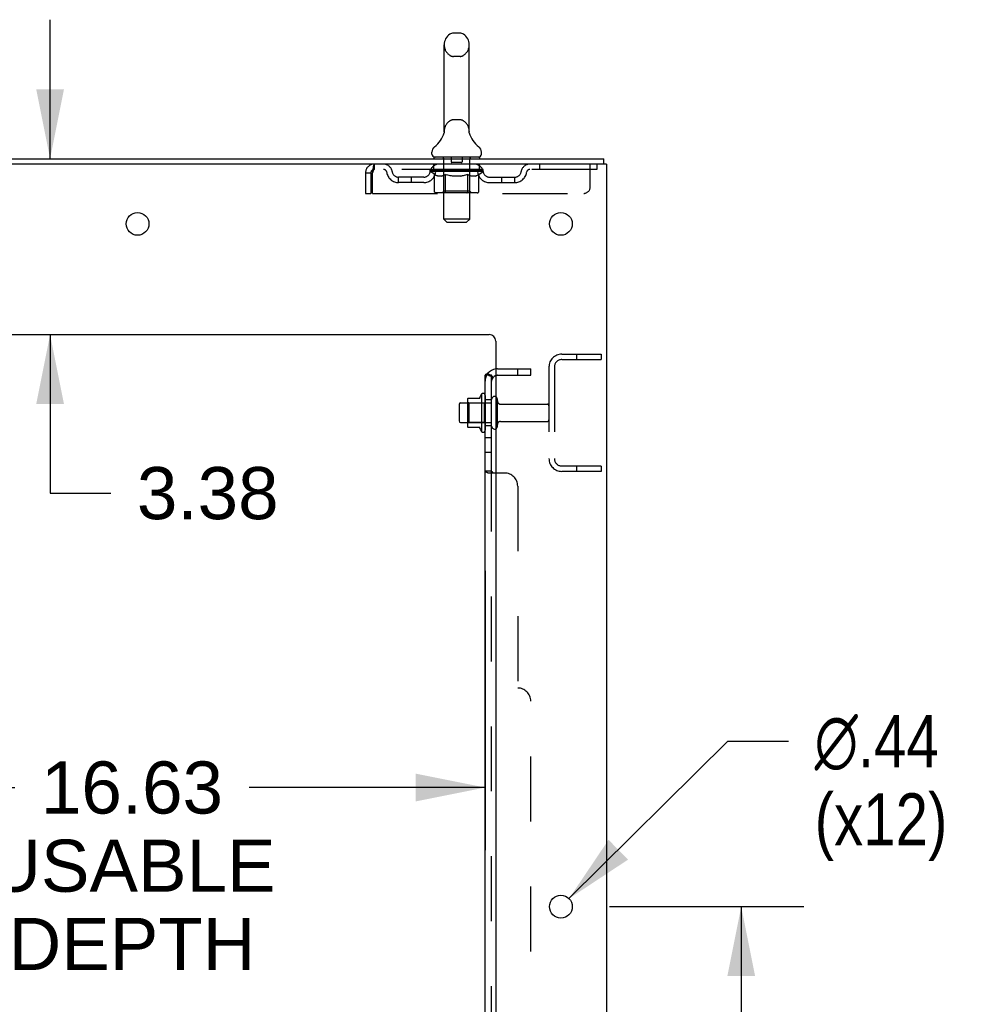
# Model space of a CAD drawing. Header units: inches. Extents: x 0 to 227, y 0 to 147.
# Tile 81 of 83: x 128 to 146, y 92 to 111. Entities that reach past the tile are written whole.
import ezdxf

# ---------------------------------------------------------------- set-up
doc = ezdxf.new("R2010")
doc.units = ezdxf.units.IN
doc.header["$LTSCALE"] = 12.466667
doc.header["$MEASUREMENT"] = 0
doc.linetypes.add('HIDDEN', pattern=[0.2, 0.1, -0.1])
doc.layers.get('0').update_dxf_attribs({"linetype": 'CONTINUOUS'})
for name, color, linetype in [('DEFAULT_2', 8, 'HIDDEN'), ('DIMENSIONS', 7, 'CONTINUOUS'), ('SUBPANEL', 7, 'CONTINUOUS')]:
    doc.layers.add(name, color=color, linetype=linetype)
doc.styles.get("Standard").update_dxf_attribs({"font": 'arial.ttf'})
doc.styles.add('TEXTSTYLE_1', font='gdt', dxfattribs={"width": 0.8})
doc.dimstyles.new('DIMSTYLE_1', dxfattribs={"dimtxt": 1, "dimasz": 1.333333, "dimexe": 0.09, "dimexo": 0.07, "dimgap": 0.0375, "dimtad": 0, "dimtih": 1, "dimtoh": 1, "dimzin": 4, "dimdsep": 46, "dimtxsty": 'Standard', "dimblk": '_FILLED', "dimblk1": '_FILLED', "dimblk2": '_FILLED', "dimcen": 0.09, "dimadec": 3, "dimazin": 1, "dimtfac": 1, "dimtdec": 3, "dimtofl": 0, "dimtmove": 0, "dimatfit": 3, "dimldrblk": '_FILLED', "dimfxl": 0, "dimtolj": 1, "dimtzin": 4, "dimarcsym": 0})
doc.dimstyles.new('DIMSTYLE_2', dxfattribs={"dimtxt": 1, "dimasz": 1.333333, "dimexe": 0.09, "dimexo": 0.07, "dimgap": 0.09, "dimtad": 0, "dimtih": 1, "dimtoh": 1, "dimzin": 4, "dimdsep": 46, "dimtxsty": 'Standard', "dimblk": '_FILLED', "dimblk1": '_FILLED', "dimblk2": '_FILLED', "dimcen": 0.09, "dimadec": 3, "dimazin": 1, "dimtfac": 1, "dimtdec": 3, "dimtofl": 0, "dimtmove": 0, "dimatfit": 1, "dimldrblk": '_FILLED', "dimfxl": 0, "dimtolj": 1, "dimtzin": 4, "dimarcsym": 0})

# ---------------------------------------------------------------- blocks, each defined once
blk = doc.blocks.new('_FILLED')
at = {"color": 0, "linetype": 'ByBlock'}
blk.add_solid([(0, 0), (-1, 0.2), (-1, -0.2)], dxfattribs=at)
blk = doc.blocks.new('*D14')
at = {"layer": 'DIMENSIONS', "color": 2, "linetype": 'Continuous'}
for p, q in [((136.729, 100.648), (136.729, 95.289)), ((120.104, 97.485), (120.104, 95.289)), ((120.104, 96.489), (127.704, 96.489)), ((136.729, 96.489), (132.199, 96.489))]:
    blk.add_line(p, q, dxfattribs=at)
at = {"layer": 'DIMENSIONS', "color": 2, "linetype": 'Continuous', "xscale": 1.3333333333, "yscale": 1.3333333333, "zscale": 1.3333333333, "rotation": 180}
blk.add_blockref('_FILLED', (120.104, 96.489), dxfattribs=at)
at = {"layer": 'DIMENSIONS', "color": 2, "linetype": 'Continuous', "xscale": 1.3333333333, "yscale": 1.3333333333, "zscale": 1.3333333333}
blk.add_blockref('_FILLED', (136.729, 96.489), dxfattribs=at)
at = {"layer": 'DIMENSIONS', "color": 2, "linetype": 'Continuous', "insert": (129.951, 96.989), "char_height": 1, "width": 5.50186, "attachment_point": 2, "line_spacing_factor": 0.9}
blk.add_mtext('16.63\\PUSABLE\\PDEPTH', dxfattribs=at)
blk = doc.blocks.new('*D15')
at = {"layer": 'DIMENSIONS', "color": 2, "linetype": 'Continuous'}
for p, q in [((128.38, 108.553), (128.38, 111.22)), ((128.38, 105.178), (128.38, 102.137)), ((128.38, 102.137), (129.546, 102.137))]:
    blk.add_line(p, q, dxfattribs=at)
at = {"layer": 'DIMENSIONS', "color": 2, "linetype": 'Continuous', "xscale": 1.3333333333, "yscale": 1.3333333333, "zscale": 1.3333333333}
for p, rotation in [((128.38, 108.553), 270), ((128.38, 105.178), 90)]:
    blk.add_blockref('_FILLED', p, dxfattribs=dict(at, rotation=rotation))
at = {"layer": 'DIMENSIONS', "color": 2, "linetype": 'Continuous', "insert": (130.046, 102.637), "char_height": 1, "width": 2.71747, "attachment_point": 1, "line_spacing_factor": 0.9}
blk.add_mtext('3.38', dxfattribs=at)
blk = doc.blocks.new('*D16')
at = {"layer": 'DIMENSIONS', "color": 2, "linetype": 'Continuous'}
for p, q in [((139.116, 94.203), (142.844, 94.203)), ((141.644, 94.203), (141.644, 89.342)), ((141.644, 81.103), (141.644, 85.842)), ((139.116, 81.103), (142.844, 81.103))]:
    blk.add_line(p, q, dxfattribs=at)
at = {"layer": 'DIMENSIONS', "color": 2, "linetype": 'Continuous', "xscale": 1.3333333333, "yscale": 1.3333333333, "zscale": 1.3333333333}
for p, rotation in [((141.644, 94.203), 90), ((141.644, 81.103), 270)]:
    blk.add_blockref('_FILLED', p, dxfattribs=dict(at, rotation=rotation))
at = {"layer": 'DIMENSIONS', "color": 2, "linetype": 'Continuous', "insert": (141.644, 88.842), "char_height": 1, "width": 3.49442, "attachment_point": 2, "line_spacing_factor": 0.9}
blk.add_mtext('13.10\\Ptyp.', dxfattribs=at)
blk = doc.blocks.new('*D17')
at = {"layer": 'DIMENSIONS', "color": 2, "linetype": 'Continuous'}
for p, q in [((138.338, 94.357), (141.388, 97.378)), ((141.388, 97.378), (142.554, 97.378))]:
    blk.add_line(p, q, dxfattribs=at)
at = {"layer": 'DIMENSIONS', "color": 2, "linetype": 'Continuous', "xscale": 1.3333333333, "yscale": 1.3333333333, "zscale": 1.3333333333, "rotation": 224.7302015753}
blk.add_blockref('_FILLED', (138.338, 94.357), dxfattribs=at)
at = {"layer": 'DIMENSIONS', "color": 2, "linetype": 'Continuous', "insert": (143.054, 97.878), "char_height": 1, "width": 3.27385, "attachment_point": 1, "line_spacing_factor": 0.9, "style": 'TEXTSTYLE_1'}
blk.add_mtext('{\\fgdt;n}\\fArial;.44\\P(x12)', dxfattribs=at)

msp = doc.modelspace()

# ---------------------------------------------------------------- linework, layer by layer
at = {"color": 7, "linetype": 'Continuous'}
for p, q in [((136.247, 110.961), (136.119, 110.961)), ((135.941, 109.076), (135.941, 110.739)), ((136.424, 109.076), (136.424, 110.739)), ((135.936, 109.031), (135.935, 109.031)), ((135.94, 109.048), (135.939, 109.047)), ((135.939, 109.047), (135.939, 109.046)), ((135.939, 109.046), (135.939, 109.045)), ((135.939, 109.045), (135.939, 109.045)), ((135.939, 109.045), (135.939, 109.045)), ((135.941, 109.055), (135.94, 109.054)), ((135.941, 109.054), (135.94, 109.054)), ((135.94, 109.054), (135.94, 109.053)), ((135.94, 109.053), (135.94, 109.052)), ((135.94, 109.053), (135.94, 109.052)), ((135.94, 109.052), (135.94, 109.051)), ((135.94, 109.052), (135.94, 109.051)), ((135.94, 109.051), (135.94, 109.05)), ((135.94, 109.05), (135.94, 109.05)), ((135.94, 109.05), (135.94, 109.049)), ((135.94, 109.049), (135.94, 109.048)), ((135.94, 109.049), (135.94, 109.048)), ((135.94, 109.048), (135.94, 109.048)), ((135.941, 109.071), (135.941, 109.076)), ((135.941, 109.071), (135.941, 109.07)), ((135.941, 109.07), (135.941, 109.069)), ((135.941, 109.07), (135.941, 109.069)), ((135.941, 109.069), (135.941, 109.068)), ((135.941, 109.069), (135.941, 109.068)), ((135.941, 109.067), (135.941, 109.067)), ((135.941, 109.066), (135.941, 109.065)), ((135.941, 109.065), (135.941, 109.065)), ((135.941, 109.065), (135.941, 109.064)), ((135.941, 109.064), (135.941, 109.063)), ((135.941, 109.063), (135.941, 109.063)), ((135.941, 109.063), (135.941, 109.062)), ((135.941, 109.062), (135.941, 109.061)), ((135.941, 109.061), (135.941, 109.061)), ((135.941, 109.061), (135.941, 109.06)), ((135.941, 109.06), (135.941, 109.059)), ((135.941, 109.059), (135.941, 109.059)), ((135.941, 109.059), (135.941, 109.058)), ((135.941, 109.058), (135.941, 109.057)), ((135.941, 109.057), (135.941, 109.057)), ((135.941, 109.057), (135.941, 109.056)), ((135.941, 109.056), (135.941, 109.055)), ((135.941, 109.056), (135.941, 109.055)), ((136.424, 109.076), (136.424, 109.071)), ((136.424, 109.07), (136.424, 109.071)), ((136.424, 109.071), (136.424, 109.071)), ((136.424, 109.065), (136.424, 109.066)), ((136.424, 109.064), (136.424, 109.065)), ((136.424, 109.063), (136.424, 109.064)), ((136.424, 109.064), (136.424, 109.064)), ((136.424, 109.062), (136.424, 109.063)), ((136.424, 109.061), (136.424, 109.062)), ((136.424, 109.062), (136.424, 109.062)), ((136.424, 109.06), (136.424, 109.061)), ((136.424, 109.061), (136.424, 109.061)), ((136.424, 109.059), (136.424, 109.06)), ((136.425, 109.059), (136.424, 109.059)), ((136.425, 109.058), (136.425, 109.059)), ((136.425, 109.057), (136.425, 109.058)), ((136.425, 109.058), (136.425, 109.058)), ((136.425, 109.056), (136.425, 109.057)), ((136.425, 109.057), (136.425, 109.057)), ((136.425, 109.055), (136.425, 109.056)), ((136.425, 109.054), (136.425, 109.055)), ((136.425, 109.053), (136.425, 109.054)), ((136.425, 109.052), (136.425, 109.053)), ((136.425, 109.053), (136.425, 109.053)), ((136.425, 109.051), (136.425, 109.052)), ((136.426, 109.05), (136.425, 109.051)), ((136.425, 109.05), (136.425, 109.051)), ((136.426, 109.049), (136.426, 109.05)), ((136.426, 109.048), (136.426, 109.049)), ((136.426, 109.047), (136.426, 109.048)), ((136.426, 109.048), (136.426, 109.048)), ((136.426, 109.046), (136.426, 109.047)), ((136.426, 109.045), (136.426, 109.046)), ((136.426, 109.045), (136.426, 109.045)), ((136.43, 109.031), (136.43, 109.032)), ((135.708, 108.643), (135.708, 108.681)), ((136.658, 108.643), (136.658, 108.681)), ((135.745, 108.583), (135.745, 108.553)), ((136.62, 108.583), (135.745, 108.583)), ((136.62, 108.583), (136.62, 108.553)), ((139.006, 108.449), (139.006, 108.553)), ((136.393, 103.934), (136.393, 103.423)), ((136.403, 103.956), (136.631, 103.956)), ((136.659, 104.034), (136.659, 103.322)), ((136.229, 103.836), (136.229, 103.521)), ((136.259, 103.866), (136.393, 103.866)), ((136.259, 103.491), (136.393, 103.491)), ((136.403, 103.401), (136.631, 103.401))]:
    msp.add_line(p, q, dxfattribs=at)
at = {"color": 3, "linetype": 'Continuous'}
for p, q in [((121.247, 108.553), (139.006, 108.553)), ((139.058, 108.449), (121.252, 108.449)), ((139.058, 108.449), (139.058, 40.657)), ((124.933, 105.178), (136.808, 105.178)), ((136.933, 105.053), (136.933, 42.678))]:
    msp.add_line(p, q, dxfattribs=at)
at = {"color": 7, "linetype": 'Continuous'}
for points in [[(135.941, 109.068), (135.941, 109.067), (135.941, 109.066)], [(136.424, 109.065), (136.424, 109.065), (136.424, 109.066), (136.424, 109.067), (136.424, 109.067), (136.424, 109.068), (136.424, 109.069), (136.424, 109.069), (136.424, 109.07)], [(136.424, 109.067), (136.424, 109.067), (136.424, 109.068), (136.424, 109.069), (136.424, 109.069), (136.424, 109.07)]]:
    msp.add_lwpolyline(points, dxfattribs=at)
at = {"color": 3, "linetype": 'Continuous'}
for centre in [(130.058, 107.303), (138.183, 107.303), (138.183, 94.203)]:
    msp.add_circle(centre, 0.219, dxfattribs=at)
at = {"color": 7, "linetype": 'Continuous'}
for centre, radius, start, end in [((136.183, 110.739), 0.241, 123.1848, 180), ((136.119, 110.836), 0.125, 90, 123.1848), ((136.247, 110.836), 0.125, 56.8152, 90), ((136.183, 110.739), 0.241, 0, 56.8152), ((135.459, 109.182), 0.5, 306.7414, 344.6791), ((136.907, 109.182), 0.5, 195.3209, 233.2586), ((135.833, 108.681), 0.125, 126.7414, 180), ((135.768, 108.643), 0.06, 180, 270), ((136.598, 108.643), 0.06, 270, 360), ((136.533, 108.681), 0.125, 0, 53.2586), ((136.403, 103.946), 0.01, 90, 174.8062), ((136.534, 103.934), 0.141, 174.7919, 180), ((136.612, 103.966), 0.01, 270, 336.0321), ((137.259, 103.678), 0.698, 149.3369, 156.0321), ((136.69, 104.012), 0.0384, 0, 145.5503), ((136.909, 103.936), 0.055, 64.0906, 180), ((136.259, 103.836), 0.03, 90, 180), ((136.259, 103.521), 0.03, 180, 270), ((136.534, 103.423), 0.141, 180, 185.2081), ((136.403, 103.411), 0.01, 185.1938, 270), ((136.612, 103.391), 0.01, 23.9679, 90), ((137.259, 103.678), 0.698, 203.9679, 210.6631), ((136.69, 103.344), 0.0384, 214.4497, 360), ((136.909, 103.421), 0.055, 180, 295.9094)]:
    msp.add_arc(centre, radius, start, end, dxfattribs=at)
at = {"color": 3, "linetype": 'Continuous'}
msp.add_arc((136.808, 105.053), 0.125, 0, 90, dxfattribs=at)
at = {"layer": 'DEFAULT_2', "color": 8, "linetype": 'HIDDEN'}
for p, q in [((136.247, 110.516), (136.119, 110.516)), ((136.247, 109.298), (136.119, 109.298)), ((135.935, 109.031), (135.935, 109.031)), ((135.935, 109.031), (135.935, 109.031)), ((135.935, 109.031), (135.935, 109.031)), ((135.935, 109.031), (135.935, 109.031)), ((135.936, 109.032), (135.936, 109.031)), ((136.43, 109.031), (136.43, 109.031)), ((134.6, 108.449), (134.6, 108.345)), ((135.745, 108.345), (135.745, 108.449)), ((135.925, 108.583), (135.925, 108.553)), ((135.934, 107.393), (135.934, 108.553)), ((136.078, 108.573), (136.078, 108.493)), ((136.278, 108.483), (136.088, 108.483)), ((136.288, 108.573), (136.288, 108.493)), ((136.432, 107.393), (136.432, 108.553)), ((136.44, 108.583), (136.44, 108.553)), ((136.62, 108.345), (136.62, 108.449)), ((137.77, 108.449), (137.77, 108.345)), ((138.745, 108.012), (138.745, 108.449)), ((138.87, 108.449), (138.87, 108.345)), ((134.433, 108.282), (134.433, 107.887)), ((134.433, 108.282), (134.537, 108.282)), ((134.537, 108.282), (134.537, 107.887)), ((134.567, 107.887), (134.567, 108.282)), ((138.87, 108.345), (134.6, 108.345)), ((135.677, 108.34), (135.677, 108.343)), ((135.774, 108.342), (135.677, 108.343)), ((135.677, 108.308), (135.677, 108.34)), ((135.677, 108.34), (135.921, 108.34)), ((135.754, 108.254), (135.677, 108.308)), ((136.689, 108.308), (135.677, 108.308)), ((135.684, 108.34), (135.684, 108.345)), ((135.691, 108.337), (135.691, 108.34)), ((135.691, 108.337), (136.674, 108.337)), ((135.698, 108.337), (135.698, 108.34)), ((135.699, 108.337), (135.699, 108.34)), ((135.707, 108.34), (135.707, 108.345)), ((135.72, 108.337), (135.72, 108.34)), ((135.722, 108.337), (135.722, 108.34)), ((135.744, 108.34), (135.744, 108.345)), ((135.754, 107.929), (135.754, 108.254)), ((135.754, 108.254), (135.766, 108.246)), ((135.756, 108.337), (135.756, 108.34)), ((135.758, 108.337), (135.758, 108.34)), ((135.778, 108.238), (135.766, 108.246)), ((135.774, 108.34), (135.774, 108.342)), ((135.795, 108.34), (135.795, 108.345)), ((135.796, 108.337), (135.796, 108.34)), ((135.797, 108.337), (135.797, 108.34)), ((135.799, 108.337), (135.799, 108.34)), ((135.805, 108.337), (135.805, 108.34)), ((135.805, 108.337), (135.805, 108.34)), ((135.808, 108.337), (135.808, 108.34)), ((135.81, 108.337), (135.81, 108.34)), ((135.814, 108.337), (135.814, 108.34)), ((135.825, 108.337), (135.825, 108.34)), ((135.84, 108.337), (135.84, 108.342)), ((135.84, 108.337), (135.84, 108.34)), ((135.856, 108.337), (135.856, 108.34)), ((135.857, 108.34), (135.857, 108.345)), ((135.865, 108.337), (135.865, 108.34)), ((135.868, 108.337), (135.868, 108.34)), ((135.876, 108.337), (135.876, 108.34)), ((135.885, 108.337), (135.885, 108.343)), ((135.897, 108.337), (135.897, 108.34)), ((135.9, 108.337), (135.9, 108.34)), ((135.921, 108.337), (135.921, 108.34)), ((135.975, 108.34), (135.925, 108.34)), ((135.93, 108.34), (135.93, 108.345)), ((135.933, 107.931), (135.933, 108.305)), ((135.935, 108.337), (135.935, 108.34)), ((135.939, 108.337), (135.939, 108.34)), ((135.944, 108.337), (135.944, 108.344)), ((135.956, 108.245), (135.944, 108.238)), ((135.947, 108.337), (135.947, 108.34)), ((135.956, 108.337), (135.956, 108.34)), ((135.968, 108.253), (135.956, 108.245)), ((135.968, 107.929), (135.968, 108.253)), ((135.968, 108.253), (135.991, 108.245)), ((135.975, 108.337), (135.975, 108.34)), ((136.035, 108.34), (135.988, 108.34)), ((136.014, 108.238), (135.991, 108.245)), ((136.004, 108.337), (136.004, 108.34)), ((136.01, 108.34), (136.01, 108.345)), ((136.013, 108.337), (136.013, 108.34)), ((136.014, 108.337), (136.014, 108.345)), ((136.017, 108.337), (136.017, 108.34)), ((136.023, 108.337), (136.023, 108.34)), ((136.035, 108.337), (136.035, 108.34)), ((136.099, 108.34), (136.056, 108.34)), ((136.066, 108.337), (136.066, 108.34)), ((136.091, 108.34), (136.183, 108.345)), ((136.095, 108.34), (136.095, 108.345)), ((136.095, 108.34), (136.095, 108.345)), ((136.095, 108.345), (136.095, 108.345)), ((136.095, 108.337), (136.095, 108.34)), ((136.098, 108.337), (136.098, 108.34)), ((136.099, 108.337), (136.099, 108.34)), ((136.1, 108.337), (136.1, 108.34)), ((136.166, 108.34), (136.128, 108.34)), ((136.132, 108.337), (136.132, 108.34)), ((136.166, 108.337), (136.166, 108.34)), ((136.181, 108.34), (136.181, 108.34)), ((136.181, 108.337), (136.181, 108.34)), ((136.181, 108.337), (136.181, 108.34)), ((136.183, 108.34), (136.183, 108.345)), ((136.183, 108.345), (136.274, 108.34)), ((136.185, 108.337), (136.185, 108.34)), ((136.185, 108.337), (136.185, 108.34)), ((136.185, 108.34), (136.185, 108.34)), ((136.199, 108.337), (136.199, 108.34)), ((136.199, 108.34), (136.238, 108.34)), ((136.233, 108.337), (136.233, 108.34)), ((136.266, 108.337), (136.266, 108.34)), ((136.266, 108.337), (136.266, 108.34)), ((136.266, 108.34), (136.31, 108.34)), ((136.267, 108.337), (136.267, 108.34)), ((136.27, 108.34), (136.27, 108.345)), ((136.27, 108.345), (136.271, 108.345)), ((136.27, 108.337), (136.27, 108.34)), ((136.271, 108.34), (136.271, 108.345)), ((136.299, 108.337), (136.299, 108.34)), ((136.331, 108.337), (136.331, 108.34)), ((136.331, 108.34), (136.378, 108.34)), ((136.343, 108.337), (136.343, 108.34)), ((136.349, 108.337), (136.349, 108.34)), ((136.373, 108.245), (136.35, 108.238)), ((136.351, 108.337), (136.351, 108.345)), ((136.353, 108.337), (136.353, 108.34)), ((136.356, 108.34), (136.356, 108.345)), ((136.362, 108.337), (136.362, 108.34)), ((136.396, 108.253), (136.373, 108.245)), ((136.391, 108.337), (136.391, 108.34)), ((136.391, 108.34), (136.44, 108.34)), ((136.396, 107.929), (136.396, 108.253)), ((136.396, 108.253), (136.407, 108.245)), ((136.418, 108.238), (136.407, 108.245)), ((136.41, 108.337), (136.41, 108.34)), ((136.419, 108.337), (136.419, 108.34)), ((136.422, 108.337), (136.422, 108.344)), ((136.427, 108.337), (136.427, 108.34)), ((136.43, 108.337), (136.43, 108.34)), ((136.433, 107.931), (136.433, 108.305)), ((136.436, 108.34), (136.436, 108.345)), ((136.444, 108.337), (136.444, 108.34)), ((136.444, 108.34), (136.605, 108.34)), ((136.466, 108.337), (136.466, 108.34)), ((136.468, 108.337), (136.468, 108.34)), ((136.481, 108.337), (136.481, 108.343)), ((136.49, 108.337), (136.49, 108.34)), ((136.497, 108.337), (136.497, 108.34)), ((136.5, 108.337), (136.5, 108.34)), ((136.508, 108.34), (136.508, 108.345)), ((136.509, 108.337), (136.509, 108.34)), ((136.526, 108.337), (136.526, 108.342)), ((136.526, 108.337), (136.526, 108.34)), ((136.54, 108.337), (136.54, 108.34)), ((136.552, 108.337), (136.552, 108.34)), ((136.555, 108.337), (136.555, 108.34)), ((136.558, 108.337), (136.558, 108.34)), ((136.561, 108.337), (136.561, 108.34)), ((136.561, 108.337), (136.561, 108.34)), ((136.566, 108.337), (136.566, 108.34)), ((136.569, 108.337), (136.569, 108.34)), ((136.569, 108.337), (136.569, 108.34)), ((136.571, 108.34), (136.571, 108.345)), ((136.598, 108.245), (136.587, 108.238)), ((136.61, 108.252), (136.598, 108.245)), ((136.607, 108.337), (136.607, 108.34)), ((136.61, 108.337), (136.61, 108.34)), ((136.61, 108.252), (136.689, 108.308)), ((136.61, 107.929), (136.61, 108.252)), ((136.621, 108.34), (136.621, 108.345)), ((136.644, 108.337), (136.644, 108.34)), ((136.645, 108.337), (136.645, 108.34)), ((136.658, 108.34), (136.658, 108.345)), ((136.666, 108.337), (136.666, 108.34)), ((136.667, 108.337), (136.667, 108.34)), ((136.674, 108.337), (136.674, 108.34)), ((136.681, 108.34), (136.681, 108.345)), ((136.689, 108.308), (136.689, 108.345)), ((135.068, 108.094), (135.068, 108.198)), ((135.551, 108.198), (135.068, 108.198)), ((135.551, 108.094), (135.068, 108.094)), ((135.318, 108.094), (135.318, 108.198)), ((135.789, 108.232), (135.778, 108.239)), ((135.801, 108.227), (135.789, 108.232)), ((135.812, 108.222), (135.801, 108.227)), ((135.824, 108.219), (135.812, 108.222)), ((135.899, 108.219), (135.824, 108.219)), ((135.899, 108.219), (135.91, 108.222)), ((135.921, 108.227), (135.91, 108.222)), ((135.933, 108.232), (135.921, 108.227)), ((135.944, 108.238), (135.933, 108.232)), ((136.037, 108.232), (136.014, 108.238)), ((136.059, 108.227), (136.036, 108.232)), ((136.081, 108.222), (136.059, 108.227)), ((136.104, 108.219), (136.081, 108.222)), ((136.262, 108.219), (136.104, 108.219)), ((136.262, 108.219), (136.284, 108.222)), ((136.306, 108.227), (136.284, 108.222)), ((136.328, 108.232), (136.306, 108.227)), ((136.35, 108.238), (136.328, 108.232)), ((136.429, 108.232), (136.418, 108.238)), ((136.44, 108.227), (136.429, 108.232)), ((136.451, 108.222), (136.44, 108.227)), ((136.461, 108.219), (136.451, 108.222)), ((136.544, 108.219), (136.461, 108.219)), ((136.544, 108.219), (136.555, 108.222)), ((136.566, 108.227), (136.555, 108.222)), ((136.577, 108.232), (136.566, 108.227)), ((136.587, 108.238), (136.576, 108.232)), ((136.814, 108.198), (137.297, 108.198)), ((136.814, 108.094), (137.297, 108.094)), ((137.047, 108.094), (137.047, 108.198)), ((137.297, 108.094), (137.297, 108.198)), ((134.433, 107.887), (134.537, 107.887)), ((134.567, 107.887), (138.62, 107.887)), ((136.575, 107.899), (135.788, 107.899)), ((135.933, 107.931), (135.901, 107.899)), ((136.433, 107.931), (135.933, 107.931)), ((136.379, 107.899), (136.381, 107.899)), ((136.385, 107.901), (136.387, 107.902)), ((136.387, 107.902), (136.388, 107.904)), ((136.433, 107.931), (136.465, 107.899)), ((135.994, 107.333), (135.934, 107.393)), ((136.432, 107.393), (135.934, 107.393)), ((135.994, 107.333), (136.372, 107.333)), ((136.372, 107.333), (136.432, 107.393)), ((138.2, 104.803), (138.954, 104.803)), ((138.2, 104.699), (138.954, 104.699)), ((138.484, 104.803), (138.484, 104.699)), ((138.954, 104.803), (138.954, 104.699)), ((137.954, 104.557), (137.954, 102.8)), ((138.058, 104.557), (138.058, 102.8)), ((136.729, 104.012), (136.729, 103.344)), ((136.854, 103.421), (136.854, 103.936)), ((136.964, 103.421), (136.964, 103.936)), ((136.413, 103.862), (136.393, 103.882)), ((136.393, 103.866), (136.854, 103.866)), ((136.413, 103.862), (136.413, 103.495)), ((136.709, 103.862), (136.413, 103.862)), ((136.709, 103.862), (136.729, 103.882)), ((136.709, 103.862), (136.709, 103.495)), ((137.026, 103.843), (137.924, 103.843)), ((136.413, 103.495), (136.393, 103.475)), ((136.393, 103.491), (136.854, 103.491)), ((136.709, 103.495), (136.413, 103.495)), ((136.709, 103.495), (136.729, 103.475)), ((137.026, 103.513), (137.924, 103.513)), ((138.954, 102.657), (138.2, 102.657)), ((138.484, 102.657), (138.484, 102.553)), ((138.954, 102.657), (138.954, 102.553)), ((138.954, 102.553), (138.2, 102.553))]:
    msp.add_line(p, q, dxfattribs=at)
for points in [[(134.6, 108.449), (134.597, 108.448), (134.595, 108.445), (134.593, 108.44), (134.59, 108.433), (134.588, 108.424), (134.586, 108.413), (134.583, 108.4), (134.581, 108.386), (134.579, 108.371), (134.576, 108.355), (134.574, 108.337), (134.571, 108.319), (134.569, 108.301), (134.567, 108.282)], [(134.6, 108.345), (134.597, 108.345), (134.595, 108.344), (134.593, 108.342), (134.59, 108.339), (134.588, 108.336), (134.586, 108.331), (134.583, 108.327), (134.581, 108.321), (134.579, 108.316), (134.576, 108.31), (134.574, 108.303), (134.571, 108.296), (134.569, 108.289), (134.567, 108.282)], [(135.788, 107.899), (135.784, 107.899), (135.78, 107.9), (135.776, 107.901), (135.772, 107.902), (135.768, 107.904), (135.765, 107.907), (135.762, 107.91), (135.759, 107.913), (135.757, 107.916), (135.755, 107.92), (135.754, 107.924), (135.754, 107.929)], [(135.985, 107.899), (135.983, 107.899), (135.981, 107.9), (135.979, 107.901), (135.977, 107.902), (135.975, 107.904), (135.973, 107.907), (135.972, 107.91), (135.97, 107.913), (135.969, 107.916), (135.969, 107.92), (135.968, 107.924), (135.968, 107.929)], [(136.381, 107.899), (136.383, 107.9), (136.385, 107.901)], [(136.388, 107.904), (136.39, 107.907), (136.392, 107.91), (136.393, 107.913), (136.394, 107.916)], [(136.39, 107.907), (136.392, 107.91), (136.393, 107.913)], [(136.394, 107.916), (136.395, 107.92), (136.395, 107.924), (136.396, 107.929)], [(136.395, 107.92), (136.395, 107.924), (136.396, 107.929)], [(136.575, 107.899), (136.579, 107.899), (136.584, 107.9), (136.588, 107.901), (136.591, 107.902), (136.595, 107.904), (136.599, 107.907), (136.602, 107.91), (136.604, 107.913), (136.607, 107.916), (136.608, 107.92), (136.609, 107.924), (136.61, 107.929)]]:
    msp.add_lwpolyline(points, dxfattribs=at)
for centre, radius, start, end in [((136.183, 110.739), 0.241, 180, 236.8152), ((136.183, 110.739), 0.241, 303.1848, 360), ((136.119, 110.641), 0.125, 236.8152, 270), ((136.247, 110.641), 0.125, 270, 303.1848), ((136.183, 109.076), 0.241, 123.1848, 180), ((136.119, 109.173), 0.125, 90, 123.1848), ((136.247, 109.173), 0.125, 56.8152, 90), ((136.183, 109.076), 0.241, 0, 56.8152), ((134.6, 108.282), 0.167, 90, 180), ((134.779, 108.282), 0.167, 8.0716, 90), ((135.84, 108.282), 0.167, 90, 171.9284), ((135.904, 108.553), 0.03, 0, 90), ((136.068, 108.573), 0.01, 0, 90), ((136.088, 108.493), 0.01, 180, 270), ((136.278, 108.493), 0.01, 270, 360), ((136.298, 108.573), 0.01, 90, 180), ((136.462, 108.553), 0.03, 90, 180), ((136.525, 108.282), 0.167, 8.0716, 90), ((137.586, 108.282), 0.167, 90, 171.9284), ((134.6, 108.282), 0.063, 90, 180), ((134.78, 108.283), 0.0625, 7.9863, 90), ((135.068, 108.323), 0.229, 187.9863, 270), ((135.068, 108.323), 0.125, 188.0716, 270), ((135.551, 108.323), 0.125, 270, 351.9284), ((135.551, 108.323), 0.229, 270, 352.0137), ((135.84, 108.283), 0.0625, 90, 172.0137), ((135.901, 108.305), 0.0318, 0, 90), ((136.465, 108.305), 0.0318, 90, 180), ((136.526, 108.283), 0.0625, 7.9863, 90), ((136.814, 108.323), 0.229, 187.9863, 270), ((136.814, 108.323), 0.125, 188.0716, 270), ((137.297, 108.323), 0.125, 270, 351.9284), ((137.297, 108.323), 0.229, 270, 352.0137), ((137.586, 108.283), 0.0625, 90, 172.0137), ((138.62, 108.012), 0.125, 270, 360), ((138.2, 104.557), 0.246, 90, 180), ((138.2, 104.557), 0.142, 90, 180), ((136.909, 103.936), 0.055, 360, 64.0906), ((137.026, 103.906), 0.0625, 180, 270), ((137.924, 103.813), 0.03, 360, 90), ((137.924, 103.543), 0.03, 270, 0), ((136.909, 103.421), 0.055, 295.9094, 0), ((137.026, 103.451), 0.0625, 90, 180), ((138.2, 102.8), 0.246, 180, 270), ((138.2, 102.8), 0.142, 180, 270)]:
    msp.add_arc(centre, radius, start, end, dxfattribs=at)
for centre, major_axis, ratio, start_param, end_param in [((136.183, 108.345), (0.506, 0.005), 0.05963, 9.249616, 9.431313), ((136.183, 108.345), (0.506, 0), 0.060556, -3.083241, -2.96706), ((136.183, 108.345), (0.506, 0.011), 0.05688, 2.791345, 2.965878), ((135.696, 108.336), (0.158, -0.002), 0.05963, 0.605815, 1.645666), ((135.641, 108.336), (0.158, 0.002), 0.05963, 0.25549, 1.295341), ((136.183, 108.345), (0.506, -0.005), 0.05963, -2.96643, -2.791898), ((135.641, 108.33), (0.158, 0.003), 0.05688, 1.20151, 1.294789), ((135.696, 108.33), (0.158, 0), 0.060556, 1.551758, 1.645036), ((135.661, 108.33), (0.158, 0.002), 0.05963, 1.170259, 1.376596), ((135.697, 108.332), (0.131, 0.001), 0.05963, 1.065228, 1.614276), ((135.681, 108.332), (0.131, 0.003), 0.05688, 0.890143, 1.43919), ((135.727, 108.332), (0.131, 0), 0.060556, 1.240391, 1.789438), ((136.183, 108.345), (0.506, 0.015), 0.052395, 2.616403, 2.790936), ((135.746, 108.336), (0.158, -0.003), 0.05688, 0.7809, 1.820751), ((135.638, 108.336), (0.158, 0.003), 0.05688, 0.080405, 1.120256), ((136.183, 108.345), (0.506, -0.011), 0.05688, -2.791345, -2.616812), ((135.638, 108.33), (0.158, 0.005), 0.052395, 1.026568, 1.119847), ((135.746, 108.33), (0.158, -0.002), 0.05963, 1.72692, 1.820198), ((135.681, 108.332), (0.131, 0.004), 0.052395, 0.715201, 1.264248), ((135.772, 108.332), (0.131, -0.001), 0.05963, 1.415553, 1.9646), ((136.183, 108.345), (0.506, 0.02), 0.046319, 2.441654, 2.616187), ((135.809, 108.336), (0.158, -0.005), 0.052395, 0.955842, 1.995693), ((135.652, 108.336), (0.158, 0.005), 0.052395, -0.094537, 0.945314), ((136.183, 108.345), (0.506, -0.015), 0.052395, -2.616403, -2.44187), ((135.652, 108.33), (0.158, 0.006), 0.046319, 0.851819, 0.945098), ((135.809, 108.33), (0.158, -0.003), 0.05688, 1.902006, 1.995284), ((135.695, 108.332), (0.131, 0.005), 0.046319, 0.540452, 1.089499), ((135.829, 108.332), (0.131, -0.003), 0.05688, 1.590638, 2.139686), ((135.661, 108.336), (0.158, 0), 0.060556, 0.430652, 0.777569), ((136.183, 108.345), (0.506, 0.024), 0.038841, 2.267123, 2.441656), ((135.884, 108.336), (0.158, -0.006), 0.046319, 1.130591, 2.170442), ((136.183, 108.345), (0.506, -0.02), 0.046319, -2.441654, -2.267121), ((135.682, 108.336), (0.158, 0.006), 0.046319, -0.269286, 0.770565), ((135.682, 108.33), (0.158, 0.007), 0.038841, 0.677289, 0.770567), ((135.884, 108.33), (0.158, -0.005), 0.052395, 2.076947, 2.170226), ((135.725, 108.332), (0.131, 0.006), 0.038841, 0.365921, 0.914969), ((135.896, 108.332), (0.131, -0.004), 0.052395, 1.76558, 2.314627), ((136.183, 108.345), (0.506, 0.027), 0.030195, 2.09281, 2.267343), ((135.968, 108.336), (0.158, -0.007), 0.038841, 1.305122, 2.344973), ((136.183, 108.345), (0.506, -0.024), 0.038841, -2.267123, -2.092591), ((135.726, 108.336), (0.158, 0.007), 0.038841, -0.443817, 0.596034), ((135.726, 108.33), (0.158, 0.008), 0.030195, 0.502975, 0.596254), ((135.968, 108.33), (0.158, -0.006), 0.046319, 2.251696, 2.344975), ((135.768, 108.332), (0.131, 0.007), 0.030195, 0.191608, 0.740655), ((135.973, 108.332), (0.131, -0.005), 0.046319, 1.940329, 2.489376), ((135.785, 108.336), (0.158, 0.008), 0.030195, -0.61813, 0.421721), ((136.183, 108.345), (0.506, 0.029), 0.020645, 1.918687, 2.09322), ((136.058, 108.336), (0.158, -0.008), 0.030195, 1.479435, 2.519286), ((136.183, 108.345), (0.506, -0.027), 0.030195, -2.09281, -1.918277), ((135.785, 108.33), (0.158, 0.009), 0.020645, 0.328852, 0.422131), ((136.058, 108.33), (0.158, -0.007), 0.038841, 2.426227, 2.519505), ((135.824, 108.332), (0.131, 0.007), 0.020645, 0.017485, 0.566532), ((136.055, 108.332), (0.131, -0.006), 0.038841, 2.11486, 2.663907), ((135.856, 108.336), (0.158, 0.009), 0.020645, -0.792253, 0.247598), ((136.183, 108.345), (0.506, 0.03), 0.010478, 1.744704, 1.919237), ((136.152, 108.336), (0.158, -0.009), 0.020645, 1.653558, 2.693409), ((136.183, 108.345), (0.506, -0.029), 0.020645, -1.918687, -1.744154), ((135.856, 108.33), (0.158, 0.009), 0.010478, 0.154869, 0.248148), ((136.152, 108.33), (0.158, -0.008), 0.030195, 2.60054, 2.693819), ((135.891, 108.332), (0.131, 0.008), 0.010478, 6.126688, 6.675735), ((136.142, 108.332), (0.131, -0.007), 0.030195, 2.289173, 2.83822), ((135.937, 108.336), (0.158, 0.009), 0.010478, -0.966236, -0.000846), ((136.247, 108.336), (0.158, -0.009), 0.010478, 1.827541, 2.867392), ((136.183, 108.345), (0.506, -0.03), 0.010478, -1.744704, -1.570171), ((136.247, 108.33), (0.158, -0.009), 0.020645, 2.774664, 2.867942), ((136.23, 108.332), (0.131, -0.007), 0.020645, 2.463296, 3.012344), ((136.118, 108.336), (0.158, 0.009), 0.010478, 0.274201, 1.314052), ((136.049, 108.332), (0.131, 0.008), 0.010478, -0.000483, 0.504314), ((136.025, 108.33), (0.158, 0.009), 0.010478, 0.099668, 0.192946), ((136.183, 108.345), (0.506, 0.03), 0.010478, -1.571421, -1.396888), ((136.34, 108.33), (0.158, -0.009), 0.010478, 2.948646, 3.041925), ((136.316, 108.332), (0.131, -0.008), 0.010478, 2.637279, 3.142076), ((136.213, 108.336), (0.158, 0.009), 0.020645, 0.448184, 1.488034), ((136.136, 108.332), (0.131, 0.007), 0.020645, 0.129249, 0.678296), ((136.118, 108.33), (0.158, 0.009), 0.020645, 0.273651, 0.366929), ((136.429, 108.336), (0.158, -0.009), 0.010478, -3.140747, -2.175357), ((136.183, 108.345), (0.506, 0.029), 0.020645, -1.397439, -1.222906), ((136.183, 108.345), (0.506, -0.03), 0.010478, 1.222355, 1.396888), ((136.307, 108.336), (0.158, 0.008), 0.030195, 0.622307, 1.662158), ((136.224, 108.332), (0.131, 0.007), 0.030195, 0.303372, 0.852419), ((136.474, 108.332), (0.131, -0.008), 0.010478, 2.749043, 3.29809), ((136.509, 108.336), (0.158, -0.009), 0.020645, 2.893995, 3.933846), ((136.213, 108.33), (0.158, 0.008), 0.030195, 0.447774, 0.541052), ((136.509, 108.33), (0.158, -0.009), 0.010478, 2.893445, 2.986723), ((136.183, 108.345), (0.506, 0.027), 0.030195, -1.223315, -1.048783), ((136.183, 108.345), (0.506, -0.029), 0.020645, 1.048373, 1.222906), ((136.398, 108.336), (0.158, 0.007), 0.038841, 0.79662, 1.836471), ((136.31, 108.332), (0.131, 0.006), 0.038841, 0.477686, 1.026733), ((136.541, 108.332), (0.131, -0.007), 0.020645, 2.57506, 3.124108), ((136.58, 108.336), (0.158, -0.008), 0.030195, 2.719872, 3.759723), ((136.481, 108.336), (0.158, 0.006), 0.046319, 0.971151, 2.011002), ((136.307, 108.33), (0.158, 0.007), 0.038841, 0.622087, 0.715366), ((136.58, 108.33), (0.158, -0.009), 0.020645, 2.719462, 2.812741), ((136.183, 108.345), (0.506, 0.024), 0.038841, -1.049002, -0.874469), ((136.183, 108.345), (0.506, -0.027), 0.030195, 0.87425, 1.048783), ((136.393, 108.332), (0.131, 0.005), 0.046319, 0.652216, 1.201263), ((136.556, 108.336), (0.158, 0.005), 0.052395, 1.1459, 2.185751), ((136.597, 108.332), (0.131, -0.007), 0.030195, 2.400937, 2.949985), ((136.639, 108.336), (0.158, -0.007), 0.038841, 2.545558, 3.585409), ((136.469, 108.332), (0.131, 0.004), 0.052395, 0.826965, 1.376012), ((136.398, 108.33), (0.158, 0.006), 0.046319, 0.796618, 0.889896), ((136.639, 108.33), (0.158, -0.008), 0.030195, 2.545339, 2.638617), ((136.619, 108.336), (0.158, 0.003), 0.05688, 1.320842, 2.360692), ((136.183, 108.345), (0.506, 0.02), 0.046319, -0.874471, -0.699939), ((136.183, 108.345), (0.506, -0.024), 0.038841, 0.699936, 0.874469), ((136.684, 108.336), (0.158, -0.006), 0.046319, 2.371028, 3.410879), ((136.641, 108.332), (0.131, -0.006), 0.038841, 2.226624, 2.775671), ((136.67, 108.336), (0.158, 0.002), 0.05963, 1.495927, 2.535778), ((136.537, 108.332), (0.131, 0.003), 0.05688, 1.001907, 1.550954), ((136.714, 108.336), (0.158, -0.005), 0.052395, 2.196279, 3.23613), ((136.481, 108.33), (0.158, 0.005), 0.052395, 0.971367, 1.064645), ((136.67, 108.332), (0.131, -0.005), 0.046319, 2.052093, 2.601141), ((136.705, 108.336), (0.158, 0), 0.060556, 1.671089, 2.71094), ((136.684, 108.33), (0.158, -0.007), 0.038841, 2.371026, 2.464304), ((136.727, 108.336), (0.158, -0.003), 0.05688, 2.021337, 3.061188), ((136.183, 108.345), (0.506, 0.015), 0.052395, -0.699723, -0.52519), ((136.183, 108.345), (0.506, -0.02), 0.046319, 0.525406, 0.699939), ((136.724, 108.336), (0.158, -0.002), 0.05963, 1.846251, 2.886102), ((136.594, 108.332), (0.131, 0.001), 0.05963, 1.176993, 1.72604), ((136.685, 108.332), (0.131, -0.004), 0.052395, 1.877344, 2.426392), ((136.638, 108.332), (0.131, 0), 0.060556, 1.352155, 1.901202), ((136.684, 108.332), (0.131, -0.003), 0.05688, 1.702402, 2.25145), ((136.669, 108.332), (0.131, -0.001), 0.05963, 1.527317, 2.076364), ((136.556, 108.33), (0.158, 0.003), 0.05688, 1.146309, 1.239587), ((136.714, 108.33), (0.158, -0.006), 0.046319, 2.196495, 2.289773), ((136.183, 108.345), (0.506, 0.011), 0.05688, -0.524781, -0.350248), ((136.183, 108.345), (0.506, -0.015), 0.052395, 0.350657, 0.52519), ((136.619, 108.33), (0.158, 0.002), 0.05963, 1.321394, 1.414673), ((136.727, 108.33), (0.158, -0.005), 0.052395, 2.021746, 2.115024), ((136.183, 108.345), (0.506, 0.005), 0.05963, -0.349695, -0.175162), ((136.183, 108.345), (0.506, -0.011), 0.05688, 0.175715, 0.350248), ((136.67, 108.33), (0.158, 0), 0.060556, 1.496556, 1.589835), ((136.724, 108.33), (0.158, -0.003), 0.05688, 1.846804, 1.940083), ((136.705, 108.33), (0.158, -0.002), 0.05963, 1.671719, 1.764997), ((136.183, 108.345), (0.506, 0), 0.060556, -0.174533, 0), ((136.183, 108.345), (0.506, -0.005), 0.05963, 0.000629, 0.175162)]:
    msp.add_ellipse(centre, major_axis=major_axis, ratio=ratio, start_param=start_param, end_param=end_param, dxfattribs=at)
at = {"layer": 'SUBPANEL', "color": 8, "linetype": 'HIDDEN'}
for p, q in [((136.966, 104.522), (137.604, 104.522)), ((137.354, 104.397), (137.354, 104.522)), ((137.604, 104.397), (137.604, 104.522)), ((136.83, 104.397), (136.879, 104.356)), ((136.857, 104.374), (136.858, 104.374)), ((136.858, 104.374), (136.858, 104.374)), ((136.966, 104.397), (137.604, 104.397)), ((136.854, 103.928), (136.729, 103.928)), ((136.854, 103.428), (136.729, 103.428)), ((136.854, 103.2), (136.729, 103.2)), ((136.854, 102.919), (136.729, 102.919)), ((136.854, 46.549), (136.854, 102.557)), ((136.878, 102.532), (136.877, 102.533)), ((137.104, 102.522), (136.933, 102.522)), ((137.354, 102.272), (137.354, 98.397)), ((137.604, 50.959), (137.604, 98.147))]:
    msp.add_line(p, q, dxfattribs=at)
at = {"layer": 'SUBPANEL', "color": 3, "linetype": 'Continuous'}
for p, q in [((136.729, 44.709), (136.729, 104.397)), ((136.933, 102.522), (136.783, 102.522))]:
    msp.add_line(p, q, dxfattribs=at)
at = {"layer": 'SUBPANEL', "color": 7, "linetype": 'Continuous'}
for p, q in [((136.854, 104.397), (136.729, 104.397)), ((136.783, 104.435), (136.83, 104.397)), ((136.854, 102.557), (136.854, 104.397)), ((136.854, 102.557), (136.729, 102.557))]:
    msp.add_line(p, q, dxfattribs=at)
at = {"layer": 'SUBPANEL', "color": 3, "linetype": 'Continuous'}
for points in [[(136.751, 104.417), (136.748, 104.416), (136.745, 104.414), (136.742, 104.413), (136.739, 104.411), (136.736, 104.409), (136.734, 104.407), (136.732, 104.405), (136.731, 104.404), (136.73, 104.402), (136.729, 104.4), (136.729, 104.398), (136.729, 104.397)], [(136.783, 104.435), (136.781, 104.433), (136.778, 104.431), (136.776, 104.429), (136.773, 104.427), (136.769, 104.425), (136.766, 104.424), (136.762, 104.422), (136.758, 104.42), (136.751, 104.417)], [(136.762, 102.533), (136.755, 102.536), (136.751, 102.537), (136.748, 102.539), (136.745, 102.54), (136.742, 102.542), (136.739, 102.544), (136.736, 102.545), (136.734, 102.547), (136.732, 102.549), (136.731, 102.551), (136.73, 102.553), (136.729, 102.554), (136.729, 102.556), (136.729, 102.557)], [(136.783, 102.522), (136.781, 102.524), (136.778, 102.525), (136.776, 102.527), (136.773, 102.528), (136.769, 102.53), (136.766, 102.531), (136.762, 102.533)]]:
    msp.add_lwpolyline(points, dxfattribs=at)
at = {"layer": 'SUBPANEL', "color": 8, "linetype": 'HIDDEN'}
for points in [[(136.797, 104.397), (136.796, 104.397), (136.796, 104.397), (136.795, 104.397), (136.795, 104.397), (136.795, 104.397), (136.794, 104.397), (136.794, 104.397), (136.794, 104.397)], [(136.794, 104.397), (136.794, 104.397), (136.794, 104.397), (136.794, 104.397), (136.795, 104.397), (136.795, 104.397), (136.796, 104.397), (136.796, 104.397), (136.797, 104.397), (136.797, 104.397), (136.798, 104.396), (136.799, 104.396), (136.799, 104.396), (136.8, 104.396), (136.801, 104.396), (136.801, 104.396), (136.802, 104.396), (136.803, 104.396), (136.803, 104.395), (136.804, 104.395), (136.805, 104.395), (136.806, 104.395), (136.806, 104.395), (136.807, 104.395), (136.808, 104.394), (136.809, 104.394), (136.809, 104.394), (136.81, 104.394), (136.811, 104.394), (136.812, 104.393), (136.813, 104.393), (136.813, 104.393), (136.814, 104.393), (136.815, 104.392), (136.816, 104.392), (136.817, 104.392), (136.817, 104.392), (136.818, 104.391), (136.819, 104.391), (136.82, 104.391), (136.821, 104.391), (136.822, 104.39), (136.823, 104.39), (136.824, 104.39), (136.825, 104.389), (136.826, 104.389), (136.826, 104.389), (136.827, 104.388), (136.828, 104.388), (136.829, 104.388), (136.83, 104.387), (136.831, 104.387), (136.832, 104.386), (136.833, 104.386), (136.834, 104.386), (136.835, 104.385), (136.836, 104.385), (136.837, 104.384), (136.838, 104.384), (136.839, 104.384), (136.84, 104.383), (136.841, 104.383), (136.842, 104.382), (136.843, 104.382), (136.844, 104.382), (136.844, 104.381), (136.845, 104.381), (136.846, 104.38), (136.847, 104.38), (136.847, 104.38), (136.848, 104.379), (136.849, 104.379), (136.85, 104.379), (136.85, 104.378), (136.851, 104.378), (136.852, 104.377), (136.852, 104.377), (136.853, 104.377), (136.854, 104.376), (136.854, 104.376), (136.855, 104.376), (136.856, 104.375), (136.856, 104.375), (136.857, 104.375), (136.857, 104.374), (136.857, 104.374), (136.857, 104.374)], [(136.855, 104.391), (136.854, 104.393), (136.854, 104.395), (136.854, 104.397)], [(136.858, 104.374), (136.858, 104.374), (136.858, 104.374), (136.858, 104.374), (136.857, 104.374), (136.857, 104.374), (136.857, 104.375), (136.856, 104.375), (136.856, 104.375), (136.855, 104.376), (136.855, 104.376), (136.855, 104.376), (136.854, 104.377)], [(136.739, 102.544), (136.736, 102.545), (136.734, 102.547), (136.732, 102.549), (136.731, 102.551), (136.73, 102.553), (136.729, 102.554), (136.729, 102.556), (136.729, 102.557)], [(136.781, 102.524), (136.778, 102.525), (136.776, 102.527)], [(136.854, 102.554), (136.854, 102.556), (136.854, 102.557)], [(136.856, 102.552), (136.855, 102.553), (136.854, 102.554)], [(136.861, 102.547), (136.859, 102.549), (136.857, 102.55), (136.856, 102.552)], [(136.876, 102.535), (136.875, 102.536), (136.873, 102.538), (136.872, 102.539), (136.87, 102.54)], [(136.88, 102.527), (136.879, 102.529), (136.879, 102.53)], [(136.879, 102.522), (136.88, 102.524), (136.88, 102.525), (136.88, 102.527)]]:
    msp.add_lwpolyline(points, dxfattribs=at)
at = {"layer": 'SUBPANEL', "color": 7, "linetype": 'Continuous'}
for points in [[(136.861, 104.382), (136.859, 104.385), (136.857, 104.387), (136.856, 104.389), (136.855, 104.391)], [(136.868, 104.373), (136.866, 104.375), (136.864, 104.378), (136.862, 104.38), (136.861, 104.382)], [(136.879, 104.356), (136.88, 104.357), (136.88, 104.358), (136.88, 104.358), (136.879, 104.359), (136.879, 104.36), (136.878, 104.362), (136.877, 104.363), (136.876, 104.364), (136.875, 104.366), (136.873, 104.368), (136.872, 104.369), (136.868, 104.373)], [(136.864, 102.544), (136.862, 102.546), (136.861, 102.547), (136.859, 102.549), (136.857, 102.55), (136.856, 102.552), (136.855, 102.553), (136.854, 102.554), (136.854, 102.556), (136.854, 102.557)], [(136.879, 102.522), (136.88, 102.524), (136.88, 102.525), (136.88, 102.527), (136.879, 102.529), (136.879, 102.53), (136.878, 102.532), (136.877, 102.533), (136.876, 102.535), (136.875, 102.536), (136.873, 102.538), (136.872, 102.539), (136.87, 102.54), (136.868, 102.542), (136.864, 102.544)]]:
    msp.add_lwpolyline(points, dxfattribs=at)
at = {"layer": 'SUBPANEL', "color": 3, "linetype": 'Continuous'}
msp.add_arc((136.966, 104.285), 0.237, 98.0058, 140.5658, dxfattribs=at)
at = {"layer": 'SUBPANEL', "color": 8, "linetype": 'HIDDEN'}
for centre, radius, start, end in [((136.966, 104.285), 0.237, 90, 98.0058), ((136.966, 104.285), 0.237, 140.5658, 180), ((136.966, 104.285), 0.112, 90, 107.1436), ((137.104, 102.272), 0.25, 0, 90), ((137.354, 98.147), 0.25, 0, 90)]:
    msp.add_arc(centre, radius, start, end, dxfattribs=at)
at = {"layer": 'SUBPANEL', "color": 7, "linetype": 'Continuous'}
msp.add_arc((136.966, 104.285), 0.112, 107.1436, 180, dxfattribs=at)

# ---------------------------------------------------------------- dimensions: what is measured, and where the dimension line sits
at = {"layer": 'DIMENSIONS', "color": 2, "linetype": 'Continuous'}
dim = msp.add_linear_dim(base=(128.379542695, 105.178195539), p1=(138.945738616, 108.553195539), p2=(136.807738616, 105.178195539), angle=270, dimstyle='DIMSTYLE_1', dxfattribs=at)
dim.commit()
dim.dimension.update_dxf_attribs({"geometry": '*D15', "text_midpoint": (131.401789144, 102.131164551), "dimtype": 160})
dim = msp.add_linear_dim(base=(136.728738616, 96.488833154), p1=(120.103738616, 95.218833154), p2=(136.728738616, 100.718362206), text='<>\\PUSABLE\\PDEPTH', dimstyle='DIMSTYLE_1', dxfattribs=at)
dim.commit()
dim.dimension.update_dxf_attribs({"geometry": '*D14', "text_midpoint": (129.95137898, 94.988833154), "dimtype": 160})
dim = msp.add_diameter_dim_2p(p1=(138.338, 94.357), p2=(138.027, 94.049), text='%%c<>\\P(x12)', dimstyle='DIMSTYLE_2', override={"dimpost": '<>'}, dxfattribs=at)
dim.commit()
dim.dimension.update_dxf_attribs({"geometry": '*D17', "text_midpoint": (144.691, 96.628), "dimtype": 163})
dim = msp.add_linear_dim(base=(141.644, 81.103), p1=(139.046, 94.203), p2=(139.046, 81.103), angle=270, text='<>\\Ptyp.', dimstyle='DIMSTYLE_1', dxfattribs=at)
dim.commit()
dim.dimension.update_dxf_attribs({"geometry": '*D16', "text_midpoint": (141.644, 87.592), "dimtype": 160})

doc.saveas('drawing.dxf')
